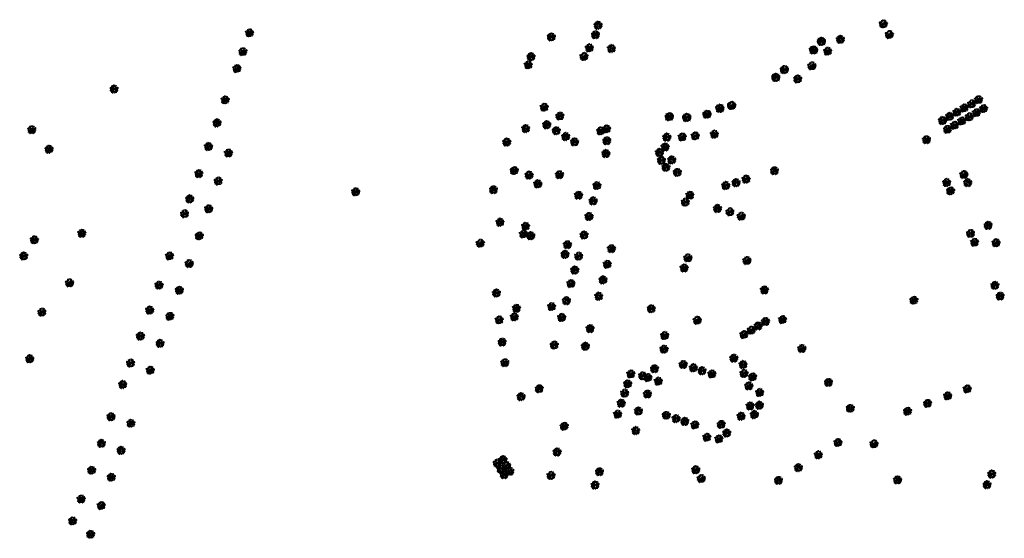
# Model space of a CAD drawing. Header units: metres. Extents: x 197165 to 199066, y 355709 to 356526.
# Tile 1 of 6: x 197165 to 197750, y 355733 to 356041. Entities that reach past the tile are written whole.
import ezdxf

# ---------------------------------------------------------------- set-up
doc = ezdxf.new("R2010")
doc.units = ezdxf.units.M
doc.layers.add('B-WE-GR-BOOM-S', color=252, linetype='Continuous')
doc.layers.add('V-WE-GR-BOOM-S', color=10, linetype='Continuous', lineweight=25)

# ---------------------------------------------------------------- blocks, each defined once
blk = doc.blocks.new('SGR-BOOM_23')
at = {"flags": 128}
for points in [[(-11.8, 5), (-11.9, 5), (-12.1, 5.2), (-12.1, 5.3), (-11.9, 5.2), (-11.8, 5.2), (-11.8, 5)], [(-11.7, 2.8), (-11.8, 2.8), (-11.9, 2.9), (-11.8, 3), (-11.7, 2.9), (-11.7, 2.8)], [(-11.4, 3), (-11.5, 3.1), (-11.7, 3.2), (-11.8, 3.3), (-11.8, 3.4), (-11.7, 3.5), (-11.5, 3.4), (-11.4, 3.3), (-11.4, 3)], [(-11.3, 4.9), (-11, 4.6), (-10.7, 4.5), (-10.7, 4.5), (-10.7, 4.3), (-11.3, 4.7), (-11.3, 4.7), (-11.5, 4.3), (-11.6, 4.3), (-11.7, 4.4), (-11.4, 4.9), (-11.3, 5.3), (-11.2, 5.3), (-11.2, 5.3), (-11.3, 4.9)], [(-11.7, 2.3), (-11.7, 2.4), (-11.7, 2.5), (-11.5, 2.5), (-11.5, 2.5), (-11.7, 2.3)], [(-10.7, 2), (-10.8, 2), (-10.9, 1.9), (-10.9, 1.7), (-11, 1.8), (-11.2, 1.6), (-11.3, 1.7), (-10.8, 2.1), (-10.8, 2.1), (-10.6, 2.1), (-10.7, 2.3), (-10.6, 2.3), (-10.5, 2.2), (-10.7, 2)], [(-11, 3.3), (-11.2, 3.5), (-10.9, 3.9), (-10.7, 3.8), (-11, 3.3)], [(-10.3, 1.5), (-10.4, 1.5), (-10.5, 1.6), (-10.5, 1.7), (-10.6, 1.8), (-10.5, 1.8), (-10.3, 1.6), (-10.3, 1.5)], [(-10, 4.1), (-10.1, 4), (-10.4, 3.9), (-10.5, 4.1), (-10.1, 4.4), (-10, 4.4), (-9.9, 4.3), (-10, 4.1)], [(-9.8, 2.4), (-9.8, 2.4), (-9.9, 2.4), (-10, 2.3), (-10, 2.1), (-10.2, 2.1), (-10.3, 2), (-10.3, 2.1), (-10.1, 2.4), (-10.1, 2.5), (-10, 2.4), (-9.8, 2.6), (-9.6, 2.7), (-9.5, 2.6), (-9.8, 2.4)], [(-9.3, 4.7), (-9.8, 5.1), (-9.7, 5.1), (-9.3, 4.9), (-9.2, 4.9), (-9.2, 4.8), (-9.3, 4.7)], [(-9, 0.6), (-8.8, 0.3), (-8.8, 0.3), (-8.7, 0.3), (-8.9, 0), (-9.1, 0), (-9.4, -0.4), (-9.4, -0.7), (-9.1, -0.8), (-8.9, -0.8), (-8.8, -0.6), (-8.9, -0.3), (-8.8, -0.2), (-8.4, -0.6), (-8.2, -0.6), (-8.1, -0.4), (-7.9, -0.6), (-7.2, -0.8), (-7.7, -0.9), (-7.6, -0.9), (-7.6, -1), (-7.4, -1), (-7.5, -1.1), (-7.5, -1.1), (-7.6, -1.1), (-7.6, -1), (-8, -1.1), (-8.2, -1.3), (-8.2, -1.4), (-8.1, -1.5), (-8.2, -1.5), (-8.2, -1.6), (-8.5, -1), (-8.9, -1.1), (-9, -1.1), (-9.1, -1.2), (-9.1, -1.3), (-9.3, -1.4), (-9.3, -1.3), (-9.3, -1.2), (-9.1, -1.2), (-9, -1.2), (-9, -1), (-9.4, -1), (-9.6, -1), (-9.7, -0.9), (-9.4, -0.8), (-9.3, -0.8), (-9.6, -0.6), (-9.7, -0.5), (-9.8, -0.5), (-9.6, -0.2), (-9.5, -0.2), (-9.4, 0), (-9.2, 0), (-9.1, 0.3), (-9.1, 0.6), (-9.3, 0.8), (-9.4, 0.9), (-9.1, 1.2), (-8.8, 1), (-8.8, 1), (-9, 0.6)], [(-9, 6), (-9.1, 5.9), (-9.3, 6), (-9.3, 6), (-9.3, 6.1), (-9.1, 6.2), (-9, 6.1), (-9, 6)], [(-8.5, 7.2), (-8.5, 7.2), (-8.6, 7.2), (-8.6, 7.4), (-8.5, 7.5), (-8.3, 7.5), (-8.3, 7.2), (-8.5, 7.2)], [(-8.1, 0.2), (-8.3, 0.5), (-8.1, 0.7), (-7.9, 0.7), (-7.9, 0.4), (-8.1, 0.2)], [(-7.4, 1.3), (-7.2, 1.2), (-7.5, 1.2), (-7.4, 1.3)], [(-7.2, 8.3), (-7.3, 8.3), (-7.2, 8.5), (-7.1, 8.4), (-7.2, 8.3)], [(-6.6, 6.8), (-6.8, 6.7), (-7, 6.8), (-7.2, 7), (-7.1, 7), (-7, 7.2), (-6.6, 7.1), (-6.6, 7), (-6.6, 6.8)], [(-6.9, 4.6), (-7, 4.7), (-6.9, 4.8), (-6.8, 4.6), (-6.9, 4.6)], [(-5.9, 9.3), (-6.1, 9.4), (-6.5, 9.4), (-6.6, 9.4), (-6.7, 9.5), (-6.8, 9.6), (-6.7, 9.7), (-6, 9.7), (-5.9, 9.6), (-5.9, 9.3)], [(-6, 3.6), (-6, 3.5), (-6.3, 3.8), (-6.5, 3.8), (-6.4, 4.2), (-6.7, 4.5), (-6.7, 4.6), (-6.6, 4.7), (-6.3, 4), (-6.2, 3.9), (-6, 3.9), (-5.8, 4.2), (-5.6, 4), (-6, 3.6)], [(-6.2, 6.4), (-6.3, 6.3), (-6.5, 6.5), (-6.5, 6.8), (-6.3, 6.9), (-6.2, 6.8), (-6.2, 6.4)], [(-6.3, 3.2), (-6.4, 3.2), (-6.2, 3.3), (-6.2, 3.3), (-6.3, 3.2)], [(-6, 7.1), (-6.1, 7.1), (-6.2, 7.3), (-6.2, 7.5), (-6.1, 7.6), (-5.9, 7.6), (-5.8, 7.4), (-6, 7.1)], [(-5.5, 10.1), (-5.6, 10), (-5.7, 10), (-5.7, 10.1), (-5.7, 10.2), (-5.6, 10.2), (-5.5, 10.1), (-5.5, 10.1)], [(-5.5, 5), (-5.6, 5.1), (-5.6, 5.2), (-5.4, 5), (-5.5, 5)], [(-5.1, 10), (-5.5, 10.3), (-5.5, 10.6), (-5.3, 10.5), (-5.1, 10.4), (-5, 10.2), (-5.1, 10)], [(-5.3, 3.6), (-5.4, 3.7), (-5.2, 3.8), (-5, 3.6), (-5.3, 3.6)], [(-3.8, 8.6), (-3.8, 8.5), (-4, 8.4), (-4.2, 8.5), (-4.4, 8.2), (-4.7, 8.3), (-4.6, 8.1), (-4.8, 7.9), (-4.9, 7.9), (-5.1, 8.2), (-5.1, 8.3), (-4.8, 8.4), (-4.8, 8.3), (-4.6, 8.3), (-4.6, 8.4), (-4.6, 8.5), (-4.4, 8.5), (-4.3, 8.8), (-4, 8.8), (-3.9, 9), (-3.7, 9), (-3.6, 8.9), (-3.8, 8.6)], [(-4.5, 7.5), (-4.5, 7.5), (-4.7, 7.6), (-4.7, 7.7), (-4.5, 7.9), (-4.3, 7.8), (-4.4, 7.6), (-4.5, 7.5)], [(-4.1, 5.2), (-4.4, 5.2), (-4.7, 5.5), (-4.7, 5.7), (-4.6, 5.8), (-4.3, 5.7), (-4.1, 5.4), (-4.1, 5.2)], [(-4.5, 4.3), (-4.5, 4.3), (-4.7, 4.4), (-4.5, 4.7), (-4.4, 4.8), (-4.2, 4.8), (-4.2, 4.5), (-4.5, 4.3)], [(-4.4, 2.9), (-4.6, 2.9), (-4.3, 3.1), (-4.2, 3.1), (-4.4, 2.9), (-4.4, 2.9)], [(-3.9, 0.5), (-4.2, 0.6), (-3.9, 0.7), (-3.8, 0.7), (-3.9, 0.5)], [(-4.1, 4.3), (-4.1, 4.5), (-4, 4.5), (-3.9, 4.5), (-4.1, 4.3)], [(-3.7, 7.3), (-3.8, 7.2), (-3.9, 7.3), (-4, 7.4), (-3.8, 7.5), (-3.7, 7.4), (-3.7, 7.3)], [(-3.9, 8), (-3.7, 8.2), (-3.5, 8.2), (-3.3, 8.3), (-3.7, 7.9), (-3.9, 8)], [(-3.5, 1.4), (-3.6, 1.4), (-3.7, 1.4), (-3.5, 1.6), (-3.4, 1.5), (-3.5, 1.4)], [(-3.1, 0.9), (-3.1, 0.8), (-3.4, 0.5), (-3.7, 0.6), (-3.7, 0.8), (-3.7, 0.9), (-3.6, 1), (-3.5, 1), (-3.1, 1.4), (-2.9, 1.4), (-3, 1), (-3.1, 0.9)], [(-3.3, 5.7), (-3.4, 5.7), (-3.6, 5.5), (-3.4, 5.9), (-3.3, 5.9), (-3.3, 5.8), (-3.3, 5.7)], [(-3.4, 9.8), (-3.5, 9.8), (-3.5, 9.9), (-3.3, 10.1), (-3.2, 10), (-3.4, 9.8)], [(-3.1, 11.4), (-3.1, 11.4), (-3.3, 11.4), (-3.4, 11.6), (-3.4, 11.7), (-3.2, 11.7), (-3, 11.5), (-3.1, 11.4)], [(-2.9, 10.9), (-3.1, 10.8), (-3.1, 10.8), (-3.2, 10.9), (-3.2, 11), (-3.1, 11.1), (-2.9, 11.1), (-2.9, 11.1), (-2.9, 10.9)], [(-2.1, 8.6), (-2.2, 8.6), (-2.3, 8.5), (-2.6, 8.7), (-2.6, 9), (-2.8, 9.1), (-2.8, 9.1), (-2.9, 8.7), (-2.9, 8.7), (-3.1, 8.7), (-3.2, 8.9), (-3.2, 9.1), (-3, 9.2), (-2.8, 9.2), (-2.8, 9.2), (-2.7, 9.4), (-2.4, 9.3), (-2.1, 8.9), (-2.1, 8.6)], [(-3, 0.1), (-3.1, 0.1), (-3.2, 0.2), (-3, 0.4), (-2.9, 0.2), (-3, 0.1)], [(-2.7, 0.8), (-2.9, 1), (-2.6, 1.1), (-2.6, 0.9), (-2.7, 0.8)], [(-1.8, 1.7), (-1.9, 1.6), (-2.2, 1.6), (-2.3, 1.5), (-2.6, 1.6), (-2, 2.1), (-1.9, 2.1), (-1.7, 1.8), (-1.8, 1.7)], [(-2, 7.5), (-2.3, 7.6), (-2, 7.7), (-2, 7.6), (-2, 7.5)], [(-2, 11.3), (-2.1, 11.3), (-2.2, 11.4), (-2.1, 11.7), (-2, 11.8), (-1.5, 11.6), (-1.3, 11.5), (-1.8, 11.2), (-2, 11.3)], [(-2, 3.1), (-2.2, 3.4), (-2.2, 3.5), (-2.1, 3.3), (-2, 3.1)], [(-1.8, 0.8), (-2.1, 0.9), (-2.2, 1.1), (-2, 1.3), (-1.8, 1.3), (-1.6, 1), (-1.8, 0.8)], [(-1.4, 1.3), (-1.6, 1.3), (-1.7, 1.4), (-1.4, 1.5), (-1.4, 1.5), (-1.4, 1.3)], [(-1.3, 12.3), (-1.5, 12.1), (-1.5, 12.2), (-1.6, 12.2), (-1.6, 12.3), (-1.4, 12.5), (-1.3, 12.4), (-1.3, 12.3)], [(-1.4, 6.1), (-1.4, 6), (-1.6, 6.2), (-1.4, 6.3), (-1.3, 6.2), (-1.4, 6.1)], [(-1.3, 9.5), (-1.4, 9.4), (-1.5, 9.4), (-1.5, 9.4), (-1.5, 9.6), (-1.3, 9.7), (-1.3, 9.6), (-1.3, 9.5)], [(-0.5, 5.5), (-0.6, 5.4), (-0.7, 5.4), (-0.5, 5.6), (-0.5, 5.6), (-0.5, 5.5)], [(-0.4, 12.4), (-0.2, 12), (-0.2, 12.1), (-0.4, 12.1), (-0.5, 11.9), (-0.6, 12.1), (-0.6, 12.7), (-0.6, 12.8), (-0.4, 12.9), (-0.3, 12.8), (-0.4, 12.4)], [(0.1, 2.3), (0.1, 2.3), (0.3, 2.7), (0.3, 2.8), (0.4, 2.9), (0.3, 2.3), (0.1, 2.3)], [(0.8, 12.4), (0.7, 12.3), (0.7, 12.3), (0.6, 12.4), (0.7, 12.6), (0.8, 12.5), (0.8, 12.4)], [(0.9, 5.4), (0.8, 5.2), (0.6, 5.5), (0.9, 5.5), (0.9, 5.5), (0.9, 5.4)], [(0.8, 2.2), (0.7, 2.1), (0.7, 2), (0.6, 2.1), (0.7, 2.1), (0.7, 2.5), (0.8, 2.7), (0.9, 2.4), (0.8, 2.2)], [(1.1, 2.7), (1.1, 2.6), (0.9, 2.8), (0.9, 3), (0.8, 3.1), (0.8, 3.1), (0.9, 3.2), (1.1, 2.9), (1.1, 2.7)], [(2, 9.8), (2.1, 9.8), (2.2, 9.5), (2.2, 9.4), (2.1, 9.3), (2, 9.4), (1.9, 9.9), (1.6, 10.2), (1.7, 10.4), (1.8, 10.5), (2, 10.5), (2.1, 10.4), (2, 9.8)], [(2.1, 1.6), (1.7, 1.9), (1.7, 2), (1.9, 2.1), (2, 2.1), (2.1, 1.8), (2.1, 1.6)], [(2.2, 8), (2.1, 8.1), (2, 7.9), (1.8, 7.9), (2.2, 8.2), (2.2, 8.2), (2.2, 8)], [(2.1, 11.9), (2, 11.8), (1.9, 11.8), (1.9, 11.8), (1.9, 12), (2, 12), (2.1, 12), (2.1, 11.9)], [(2.3, 7.4), (2.1, 7.5), (2.2, 7.5), (2.4, 7.3), (2.3, 7.4)], [(3.5, 3.5), (3.4, 3.6), (2.8, 3.5), (2.7, 3.4), (2.5, 3.6), (2.6, 3.7), (2.8, 3.7), (3.1, 4.1), (3.3, 4.1), (3.4, 3.9), (3.7, 3.8), (3.7, 3.7), (3.5, 3.5)], [(3.9, 0.3), (3.8, 0.2), (3.6, 0.1), (2.9, -0.4), (2.7, -0.4), (2.6, 0.1), (2.8, 0.6), (2.8, 0.6), (3.1, 0.4), (3.3, 0.7), (3.4, 0.8), (3.8, 0.6), (3.9, 0.4), (3.9, 0.3)], [(4, 10.1), (4.1, 9.9), (4.2, 9.8), (3.7, 9.2), (3.6, 9.2), (3.4, 9.3), (3.7, 9.7), (3.6, 9.8), (3.5, 10), (3.3, 10), (3.1, 10.4), (3.1, 10.5), (3.4, 10.5), (3.4, 10.8), (3.1, 10.9), (3, 11), (3, 11.1), (3.1, 11.2), (3.5, 10.8), (3.7, 10.8), (4, 10.4), (4, 10.1)], [(3.2, 7.7), (3.1, 7.5), (3.1, 7.7), (3.3, 7.9), (3.4, 7.8), (3.2, 7.7)], [(3.3, 8.7), (3.3, 8.8), (3.5, 8.8), (3.5, 8.7), (3.3, 8.7)], [(4.3, 7.8), (4.1, 7.8), (4, 7.7), (3.8, 7.7), (3.7, 7.9), (4.1, 8), (4.2, 8.1), (4.3, 8.1), (4.5, 7.8), (4.3, 7.8)], [(4.1, 3.4), (4, 3.3), (3.9, 3.3), (3.8, 3.4), (4, 3.6), (4.2, 3.5), (4.1, 3.4)], [(4.1, 10.7), (4.1, 10.7), (3.9, 10.9), (3.9, 11), (4.1, 11.1), (4.2, 11.1), (4.1, 10.7)], [(4.3, 1.7), (4.3, 1.7), (4.2, 1.8), (4.4, 2), (4.4, 2), (4.3, 1.7)], [(6.4, 0.9), (6.4, 0.7), (6.4, 0.5), (6.3, 0.4), (6.3, 0.3), (5.9, 0.7), (5.8, 1), (5.7, 1.1), (5.5, 1.1), (5.3, 0.8), (5, 1), (4.9, 1), (4.9, 1), (4.9, 0.8), (5, 0.7), (4.9, 0.5), (4.6, 0.5), (4.4, 1), (4.3, 1.1), (4.3, 1.3), (4.5, 1.5), (4.5, 1.5), (4.9, 1.7), (5, 1.8), (5.1, 1.8), (5.4, 1.5), (5.5, 1.3), (5.6, 1.3), (5.9, 1.1), (6, 1.1), (6, 1.1), (6.5, 1.2), (6.5, 1.1), (6.4, 0.9)], [(4.8, 10.5), (4.7, 10.4), (4.5, 10.5), (4.7, 10.7), (4.8, 10.6), (4.8, 10.5)], [(5.5, 5.6), (5.6, 5.5), (5.6, 5.4), (5.5, 5.3), (4.9, 5.4), (4.7, 5.3), (4.7, 5.2), (4.8, 5.1), (4.9, 5.1), (4.8, 5.1), (4.5, 5.4), (4.7, 5.7), (5.1, 5.7), (5.2, 5.9), (5.2, 6), (5.2, 6), (5.6, 5.9), (5.7, 5.8), (5.5, 5.6)], [(4.9, 6), (4.7, 6.1), (4.6, 6.1), (4.9, 6.2), (5, 6.1), (4.9, 6)], [(5, 2.6), (4.9, 2.6), (5, 2.8), (4.9, 2.7), (5, 2.6)], [(5.7, -0.2), (5.4, 0), (5.4, 0.2), (5.6, 0.3), (5.9, 0.3), (6, 0.1), (5.7, -0.2)], [(6.1, 6.9), (6, 6.9), (5.9, 7), (5.8, 7.1), (5.8, 7.1), (5.9, 7.3), (6, 7.3), (6.1, 7.1), (6.1, 6.9)], [(6.1, 10.4), (6, 10.4), (5.9, 10.5), (5.9, 10.8), (6, 10.9), (6.5, 10.7), (6.8, 10.6), (6.3, 10.3), (6.1, 10.4)], [(6.8, 3.4), (6.8, 3.3), (6.7, 3.2), (6.5, 3.3), (6.4, 3.3), (6.4, 3.2), (6.4, 3.2), (6.3, 3.1), (6, 3.2), (5.9, 3.3), (5.9, 3.4), (6, 3.4), (6.4, 3.4), (7, 4), (7.1, 4), (7.2, 3.8), (6.8, 3.4)], [(6.2, 5.5), (6.1, 5.2), (6, 5.1), (6, 5.4), (6.2, 5.6), (6.2, 5.7), (6.3, 5.8), (6.4, 5.8), (6.4, 5.6), (6.2, 5.5)], [(7.1, 1.5), (6.9, 1.4), (6.9, 1.4), (6.7, 1.4), (6.6, 1.6), (6.8, 1.9), (6.9, 2.1), (7.1, 2), (7.2, 2), (7.1, 1.9), (7.1, 1.5)], [(6.9, 9.9), (6.8, 9.9), (6.7, 9.9), (6.7, 9.9), (6.7, 10.1), (6.9, 10), (6.9, 9.9)], [(7, 7.6), (6.9, 7.7), (7, 7.8), (7.1, 7.7), (7, 7.6)], [(8.3, 2.2), (8.3, 2.1), (8.6, 1.8), (8.4, 1.4), (8.3, 1.3), (8.2, 1.4), (8.1, 1.8), (8, 1.9), (7.4, 1.9), (7.2, 2.2), (7.1, 2.6), (7.2, 2.7), (7.3, 2.7), (7.6, 2.5), (7.6, 2.3), (7.6, 2.2), (8.1, 2.1), (8.2, 2.2), (8.1, 2.4), (8.4, 2.7), (8.6, 2.5), (8.3, 2.2)], [(8, 1), (7.7, 1.1), (7.5, 1.3), (7.5, 1.4), (7.6, 1.5), (7.8, 1.6), (8.1, 1.3), (8.1, 1.1), (8, 1)], [(8.4, -0.3), (8.5, -0.6), (8.4, -0.7), (8.3, -0.9), (8, -0.5), (8, -0.4), (8, -0.2), (7.9, -0.1), (7.9, 0.1), (8.1, 0.3), (8.4, 0.3), (8.5, 0.1), (8.4, -0.3)], [(8.8, 3.8), (8.5, 3.9), (8.2, 4.2), (8.3, 4.2), (8.3, 4.3), (8.2, 4.4), (8.6, 4.1), (8.8, 4.1), (9, 3.9), (8.8, 3.8)], [(9.2, 5.9), (9.1, 5.8), (8.7, 5.7), (8.5, 5.9), (8.5, 5.9), (8.6, 6.1), (9.1, 6.1), (9.2, 6), (9.2, 5.9)], [(9.2, 4.5), (9.2, 4.3), (8.5, 4.8), (8.6, 4.9), (8.5, 5.1), (8.9, 4.9), (9.1, 4.9), (9.2, 4.8), (9.3, 4.7), (9.2, 4.5)], [(9.9, -0.2), (9.6, -0.2), (9.3, -0.1), (9.2, 0), (9.2, 0.1), (9.2, 0.1), (9.6, 0), (9.9, 0.2), (10, 0.1), (9.9, -0.2)], [(10.2, 1.8), (10.4, 1.5), (10.5, 1.4), (10.5, 1.3), (10.4, 1.2), (10.2, 1.4), (9.9, 2), (10, 2.2), (10.1, 2.3), (10.2, 2.2), (10.2, 2.2), (10.2, 1.8)], [(10.2, 6.3), (10, 6.4), (10.2, 6.5), (10.3, 6.4), (10.2, 6.3)], [(10.7, 5.6), (10.5, 5.5), (10.3, 5.5), (10.4, 5.8), (10.5, 5.9), (10.6, 5.9), (10.7, 5.8), (10.7, 5.6)], [(11.1, 3.3), (10.9, 3.1), (10.9, 2.9), (10.4, 2.6), (10.3, 2.6), (10.3, 2.7), (10.5, 2.8), (10.6, 2.8), (10.7, 2.9), (10.7, 3.3), (11, 3.7), (10.9, 3.7), (11.2, 3.7), (11.3, 3.5), (11.1, 3.3)], [(10.5, 0), (10.4, -0.1), (10.4, -0.1), (10.3, 0), (10.4, 0.1), (10.5, 0.1), (10.5, 0)], [(11.3, 2.1), (11.3, 2), (11.3, 1.9), (11.2, 1.8), (11.1, 1.9), (11, 1.9), (10.9, 1.8), (10.9, 1.6), (10.9, 1.5), (10.9, 1.4), (10.7, 1.6), (10.7, 1.7), (10.4, 2), (10.5, 2.2), (10.6, 2.3), (10.6, 2.2), (10.8, 2.2), (10.9, 2.6), (11.4, 2.4), (11.6, 2.3), (11.3, 2.1)], [(11.1, 4.4), (11, 4.3), (10.8, 4.3), (10.9, 4.6), (11, 4.6), (11.1, 4.5), (11.1, 4.4)], [(12.1, 3), (12, 2.8), (11.6, 2.8), (11.6, 2.9), (11.6, 3.1), (12, 3.1), (12.1, 3), (12.1, 3)], [(-10.6, -4.4), (-10.8, -4.4), (-11, -4.1), (-10.9, -4), (-10.5, -4.4), (-10.6, -4.4)], [(-10.1, -3.1), (-10.3, -3.4), (-10.3, -3.5), (-10.5, -3.6), (-10.5, -3.5), (-10.5, -3), (-10.3, -2.8), (-10.2, -3), (-10.1, -3.1)], [(-10, -1.6), (-10.1, -1.6), (-10.2, -1.2), (-10.1, -1), (-9.9, -1.3), (-10, -1.6)], [(-8.5, -2.4), (-8.5, -2.5), (-8.3, -2.6), (-8.7, -2.7), (-8.7, -2.8), (-8.6, -3), (-8.8, -3), (-8.9, -3), (-8.9, -3), (-8.9, -2.6), (-9.3, -2.3), (-9.7, -2.3), (-9.9, -2.5), (-10, -2.7), (-10.1, -2.8), (-10.2, -2.8), (-10, -2.3), (-9.5, -1.9), (-9.2, -1.7), (-9.2, -1.9), (-8.8, -2.2), (-8.5, -2.3), (-8.5, -2.3), (-8.5, -2.4)], [(-9.8, -7.6), (-9.9, -7.6), (-10, -7.6), (-10, -7.3), (-9.8, -7.4), (-9.8, -7.6)], [(-9.6, -2.9), (-9.8, -2.8), (-9.6, -2.6), (-9.6, -2.9), (-9.6, -2.9)], [(-9.8, -3.2), (-9.7, -3.1), (-9.4, -3.1), (-9.7, -3.5), (-9.8, -3.2)], [(-9.6, -4), (-9.7, -4.1), (-9.8, -3.9), (-9.6, -3.7), (-9.6, -3.7), (-9.6, -4)], [(-9, -3.1), (-9.1, -3.1), (-9.1, -3.1), (-9.2, -3), (-9.1, -3), (-9, -3), (-9, -3.1)], [(-8.3, -4.9), (-8.5, -5.1), (-8.6, -5.3), (-9.1, -5.6), (-9.1, -5.6), (-9.1, -5.5), (-9, -5.4), (-8.8, -5.4), (-8.8, -5.3), (-8.8, -5), (-8.4, -4.5), (-8.6, -4.5), (-8.3, -4.5), (-8.1, -4.8), (-8.3, -4.9)], [(-8.7, -7.4), (-8.7, -7.3), (-8.8, -7.4), (-8.7, -7), (-8.7, -6.9), (-8.4, -7), (-8.5, -7.3), (-8.7, -7.4)], [(-8.4, -9), (-8.6, -9), (-8.8, -8.7), (-8.7, -8.6), (-8.3, -9), (-8.4, -9)], [(-8.4, -3.8), (-8.4, -3.9), (-8.6, -3.9), (-8.6, -3.7), (-8.5, -3.6), (-8.4, -3.7), (-8.4, -3.8)], [(-8.1, -1), (-8.4, -1), (-8.4, -0.9), (-8.4, -0.9), (-8.3, -0.8), (-8.2, -0.7), (-7.9, -0.8), (-8.1, -1), (-8.1, -1)], [(-7.9, -7.7), (-8.1, -8), (-8.2, -8.1), (-8.3, -8.2), (-8.4, -8.1), (-8.3, -7.6), (-8.1, -7.4), (-8, -7.6), (-7.9, -7.7)], [(-8, -7), (-8, -7), (-8.1, -7), (-8.2, -6.9), (-8.1, -6.8), (-8, -6.9), (-8, -7)], [(-7.3, -5.3), (-7.4, -5.4), (-7.8, -5.4), (-7.9, -5.3), (-7.9, -5.1), (-7.4, -5.1), (-7.3, -5.2), (-7.3, -5.3)], [(-7.3, -2.7), (-7.2, -2.8), (-7.3, -3), (-7.5, -2.8), (-7.5, -2.5), (-7.6, -2.5), (-7.5, -2.5), (-7.5, -2.3), (-7.7, -2.3), (-7.6, -2.1), (-7.3, -2.7), (-7.3, -2.7)], [(-7.6, -7.8), (-7.6, -7.7), (-7.2, -7.7), (-7.5, -8.1), (-7.6, -7.8)], [(-7.4, -8.6), (-7.5, -8.7), (-7.6, -8.5), (-7.4, -8.3), (-7.4, -8.4), (-7.4, -8.6)], [(-6.8, -7.1), (-6.3, -7.6), (-6.5, -7.8), (-6.4, -8.3), (-6.3, -8.4), (-6.3, -8.5), (-6.4, -8.6), (-6.6, -8.1), (-6.6, -7.6), (-6.9, -7.5), (-7.1, -7.5), (-7.2, -7.4), (-7.3, -7.4), (-7.4, -7.3), (-7.3, -7.1), (-7.1, -7.1), (-7, -6.9), (-7.4, -6.9), (-7.5, -6.8), (-7.5, -6.7), (-7.5, -6.6), (-7.2, -6.8), (-7, -6.6), (-7, -7), (-6.8, -7.1)], [(-6.4, -1.5), (-6.4, -1.7), (-6.3, -1.8), (-6.5, -1.6), (-6.5, -1.5), (-6.6, -1.4), (-6.9, -1.4), (-7, -1.6), (-7, -1.9), (-6.7, -2.1), (-6.6, -2.3), (-6.6, -2.3), (-6.6, -2.4), (-6.8, -2.4), (-7.2, -1.9), (-7.2, -1.9), (-7.1, -1.9), (-7.1, -1.6), (-7.4, -1.6), (-7.3, -1.6), (-7.3, -1.4), (-7.1, -1.4), (-7, -1.5), (-6.8, -1.1), (-6.6, -0.9), (-6.4, -1.1), (-6.2, -1.3), (-6.4, -1.5)], [(-6.9, -8.4), (-7, -8.5), (-7.1, -8.4), (-7, -8.3), (-6.9, -8.4), (-6.9, -8.4)], [(-5.5, -5.9), (-5.7, -6.1), (-5.9, -5.9), (-6.1, -5.8), (-6.3, -5.9), (-6.4, -5.9), (-6.4, -5.7), (-6.3, -5.6), (-6, -5.6), (-6, -5.6), (-5.6, -5.7), (-5.6, -5.8), (-5.5, -5.9)], [(-6.2, -10.8), (-6.3, -10.7), (-6.2, -10.5), (-6.1, -10.7), (-6.2, -10.8)], [(-5.8, -9.8), (-6, -9.6), (-6.2, -9.3), (-6, -9.2), (-5.9, -9.2), (-5.7, -9.8), (-5.8, -9.8)], [(-5.7, -2.4), (-5.9, -2.2), (-5.8, -2.1), (-5.8, -2.3), (-5.7, -2.4)], [(-5, -2.8), (-5.2, -2.8), (-5.3, -3.2), (-5.3, -3.3), (-5.2, -3.3), (-5.2, -3.2), (-5.1, -3.4), (-5.3, -3.7), (-5.5, -3.6), (-5.7, -3.6), (-5.8, -3.7), (-5.9, -3.6), (-5.8, -3.4), (-5.7, -3.2), (-5.9, -3.1), (-5.8, -3), (-5.6, -3.2), (-5.3, -2.9), (-5.3, -2.8), (-5.6, -2.5), (-5.3, -2.4), (-4.9, -2.9), (-4.8, -2.9), (-5, -3), (-5, -2.8)], [(-5, -9.2), (-4.9, -9.4), (-5, -9.9), (-5.4, -10.5), (-5.3, -10.9), (-5.7, -11.2), (-5.7, -11.2), (-5.8, -11.2), (-5.9, -11.2), (-5.6, -11), (-5.6, -10.8), (-5.9, -10.5), (-5.9, -10.4), (-5.4, -10.5), (-5.2, -9.8), (-5.1, -9.7), (-5.2, -9.6), (-5.6, -9.5), (-5.6, -9.4), (-5.6, -9.4), (-5.1, -9.3), (-5.1, -9), (-5.3, -8.8), (-5.3, -8.8), (-5.1, -8.8), (-5, -8.9), (-5, -9.2)], [(-5, -7), (-5.3, -6.7), (-5.3, -6.5), (-4.8, -6.3), (-4.8, -6.9), (-5, -7)], [(-5.1, -1.5), (-5.2, -1.4), (-5.1, -1.3), (-5, -1.4), (-4.6, -1.4), (-4.8, -1.5), (-5.1, -1.5)], [(-1.1, -7.7), (-1.5, -7.6), (-1.7, -7.8), (-1.7, -8.2), (-1.3, -8.4), (-1.3, -8.4), (-1.4, -8.4), (-1.5, -8.4), (-1.2, -8.8), (-1.3, -9.1), (-1.4, -9.1), (-1.5, -8.6), (-1.8, -8.3), (-2.2, -8.3), (-2.4, -8.6), (-2.3, -8.7), (-2.2, -8.9), (-2.6, -9.1), (-2.7, -9.2), (-2.7, -9.5), (-3, -9.6), (-2.9, -9.7), (-2.7, -10), (-2.7, -10), (-2.9, -10), (-3.1, -9.8), (-3.1, -9.7), (-3.2, -9.6), (-3.5, -9.5), (-3.7, -9.8), (-3.6, -10), (-4, -10.5), (-4.4, -10.2), (-4.5, -9.8), (-4.3, -9.6), (-4.2, -9.8), (-4.2, -9.8), (-4.2, -10.1), (-4, -10.2), (-3.8, -10.2), (-3.8, -9.8), (-3.9, -9.7), (-4, -9.7), (-3.8, -9.5), (-3.8, -9.4), (-3.8, -9.3), (-3.5, -9.4), (-3.2, -9.4), (-3, -9.2), (-2.9, -8.8), (-3, -8.7), (-3, -8.7), (-3.4, -8.8), (-3.6, -8.8), (-3.9, -9), (-4.1, -8.9), (-4.1, -8.9), (-4.4, -8.9), (-4.6, -9.1), (-4.7, -9.2), (-4.7, -9), (-4.5, -8.8), (-4.5, -8.6), (-4.8, -8.3), (-4.8, -8.2), (-4.5, -7.8), (-4.4, -7.9), (-4.6, -8.2), (-4.6, -8.4), (-4.5, -8.6), (-4.2, -8.6), (-4.1, -8.5), (-4, -8.4), (-3.9, -8.7), (-3.9, -8.7), (-3.5, -8.4), (-3.5, -8.2), (-3.8, -7.9), (-3.8, -7.5), (-3.4, -7.8), (-3.1, -7.6), (-2.9, -7.8), (-2.6, -7.8), (-2.4, -7.5), (-2.6, -7.2), (-2.7, -7.1), (-2.5, -6.9), (-2.5, -6.7), (-2.4, -6.6), (-2.1, -6.8), (-2, -6.9), (-2.3, -6.9), (-2.4, -7), (-2.1, -7.2), (-2.2, -7.3), (-2.2, -7.5), (-2.1, -7.6), (-1.8, -7.6), (-1.7, -7.5), (-1.6, -7.6), (-1.4, -7.6), (-1.3, -7.6), (-1.3, -7.5), (-1.3, -7.5), (-1.1, -7.3), (-1.2, -7.5), (-1.1, -7.7)], [(-4.3, -11.3), (-4.5, -11.3), (-4.6, -11.2), (-4.5, -11.1), (-4.3, -11.3), (-4.3, -11.3)], [(-3.2, -1.1), (-3, -1), (-2.6, -1.5), (-2.6, -1.5), (-3, -1.2), (-3.6, -1.5), (-3.6, -1.6), (-3.7, -1.3), (-3.6, -1.2), (-3.6, -1.2), (-3.7, -1.1), (-4, -1.3), (-4.1, -1.3), (-3.8, -1.1), (-3.7, -1.1), (-3.5, -0.9), (-3.5, -0.7), (-3.4, -0.6), (-3.3, -0.9), (-3.2, -1.1)], [(-3.6, -2.7), (-3.9, -2.8), (-4.1, -2.8), (-4, -2.4), (-3.8, -2.2), (-3.7, -2.3), (-3.6, -2.4), (-3.6, -2.7)], [(-2.8, -3.9), (-2.8, -4.1), (-2.7, -4.2), (-2.8, -4.2), (-2.9, -4.3), (-2.8, -4.7), (-2.9, -4.8), (-2.9, -5.5), (-2.8, -5.6), (-3.3, -5.3), (-3.3, -5.2), (-3.4, -5.1), (-3.6, -5.1), (-3.5, -5.1), (-3.5, -5), (-3.6, -5), (-3.6, -5), (-3.7, -4.9), (-3.6, -4.8), (-3.4, -5.1), (-3.1, -5.1), (-3, -5), (-3.1, -4.3), (-3.3, -4.2), (-3.5, -4.2), (-3.6, -4.4), (-3.8, -4.1), (-4.1, -4.1), (-4.1, -4.1), (-4, -4), (-3.7, -4.1), (-3.6, -4.1), (-3.6, -4.1), (-3.5, -4), (-3.6, -4), (-3.8, -4), (-3.6, -3.9), (-3.3, -4.2), (-3, -4.2), (-3, -3.7), (-3.1, -3.7), (-3, -3.6), (-2.8, -3.7), (-2.8, -3.8), (-2.8, -3.9)], [(-2.8, -10.6), (-2.9, -10.7), (-3, -10.7), (-3, -10.5), (-2.8, -10.4), (-2.8, -10.5), (-2.8, -10.6)], [(-2.4, -4.5), (-2.6, -4.3), (-2.5, -4.2), (-2.3, -4.3), (-2.3, -4.4), (-2.4, -4.5)], [(-1.9, -4.2), (-2, -4.2), (-1.6, -3.9), (-1.5, -4.1), (-1.9, -4.2)], [(-1.6, -5.7), (-1.7, -5.7), (-1.7, -5.6), (-1.3, -5.7), (-1.3, -5.8), (-1.6, -5.7)], [(-1.3, -3.9), (-1.1, -3.7), (-1, -3.6), (-0.9, -3.8), (-1.3, -3.9)], [(-0.6, -2.8), (-1.2, -2.8), (-1.2, -2.7), (-1, -2.5), (-0.6, -2.5), (-0.6, -2.6), (-0.6, -2.8)], [(-0.8, -9.3), (-1, -9.3), (-1.1, -9.1), (-1, -9.1), (-0.8, -9.3), (-0.8, -9.3)], [(-0.8, -8.7), (-1, -8.5), (-1, -8.5), (-1, -8.4), (-1, -8.3), (-0.8, -8.6), (-0.8, -8.7)], [(-0.6, -2.1), (-0.6, -2.1), (-0.9, -2.1), (-0.9, -1.8), (-0.7, -1.8), (-0.6, -2), (-0.6, -2.1)], [(-0.6, -5.1), (-0.8, -5.1), (-0.9, -5), (-0.6, -4.8), (-0.5, -4.9), (-0.6, -5.1)], [(-0.7, -4.7), (-0.8, -4.5), (-0.7, -4.4), (-0.5, -4.4), (-0.6, -4.6), (-0.7, -4.7)], [(-0.2, -2.4), (-0.3, -2.4), (-0.4, -2.2), (-0.3, -2), (-0.2, -2.1), (-0.2, -2.4)], [(-0.2, -9), (-0.1, -9.3), (-0.2, -9)], [(1.1, -8.5), (1.2, -8.5), (1.3, -8.6), (1.3, -8.9), (1, -9), (0.9, -9), (0.6, -8.8), (0.3, -9), (0.1, -9.1), (0, -9.1), (0, -9), (0, -8.7), (0.1, -8.6), (0.3, -8.6), (0.4, -8.4), (0.3, -8), (0.3, -7.9), (0.7, -7.8), (0.8, -8), (1.1, -8.5)], [(0.3, -7.7), (0.2, -7.6), (0.2, -7.5), (0.3, -7.4), (0.5, -7.4), (0.4, -7.7), (0.3, -7.7)], [(1, -10.6), (0.6, -10.7), (0.5, -10.7), (0.9, -10.3), (1, -10.4), (1, -10.6)], [(0.6, 0), (0.7, 0), (0.8, -0.3), (0.6, 0)], [(1.2, -8.2), (1.1, -8.1), (1.1, -7.8), (1.2, -7.7), (1.5, -8), (1.2, -8.2)], [(1.6, -11), (1.6, -11.1), (1.4, -11), (1.5, -10.8), (1.7, -11), (1.6, -11)], [(2.3, -8.9), (2.3, -9), (2.2, -9.1), (2.2, -9.6), (2.1, -9.7), (1.8, -9.7), (1.6, -9.5), (1.7, -9.1), (1.8, -9), (1.5, -8.7), (1.5, -8.6), (1.7, -8.4), (2, -8.7), (2.2, -8.6), (2.2, -8.8), (2.3, -8.9)], [(2.3, -2.8), (2, -2.4), (2, -2.3), (2.4, -2.6), (2.4, -2.6), (2.3, -2.8)], [(3.6, -7.7), (3.5, -7.8), (3.5, -7.9), (3.6, -7.9), (3.4, -7.9), (3.8, -8.3), (3.7, -8.5), (3.3, -8.6), (3.3, -8.7), (3.3, -8.7), (3.1, -8.7), (2.9, -8.4), (2.5, -8.3), (2.5, -8.4), (2.4, -8.4), (2.2, -8.4), (2.1, -8.5), (2, -8.4), (2.1, -8.3), (2.3, -8.4), (2.3, -8.3), (2.3, -8.3), (2.2, -8.2), (2.3, -8.1), (2.4, -8.3), (2.4, -8.3), (2.4, -8.4), (2.7, -8), (2.7, -7.8), (2.5, -7.7), (2.4, -7.5), (2.4, -7.5), (2.4, -7.1), (2.5, -6.9), (2.8, -7.2), (2.8, -7.4), (2.9, -7.5), (3, -7.7), (3.3, -7.5), (3.6, -7.4), (3.6, -7.4), (3.6, -7.7)], [(2.5, -8.8), (2.4, -8.8), (2.5, -8.6), (2.6, -8.7), (2.5, -8.8)], [(3.6, -6.1), (3.6, -6.1), (3.5, -6.2), (3.5, -6.3), (3.8, -6.4), (3.9, -6.5), (3.8, -6.6), (3.8, -6.7), (3.8, -6.8), (4, -6.8), (4, -7), (4.1, -7), (4.1, -7.1), (4.1, -7.2), (3.9, -7.5), (3.8, -7.4), (3.7, -7.3), (3.8, -7), (3.8, -6.8), (3.6, -6.9), (3.3, -6.7), (3.2, -6.7), (3.4, -6.4), (3.5, -6.3), (3.5, -6.2), (3.3, -6.3), (2.8, -5.9), (2.7, -5.9), (2.6, -5.8), (2.6, -5.7), (2.7, -5.6), (3, -5.7), (3.3, -5.7), (3.3, -5.7), (3.3, -5.6), (3.5, -5.7), (3.6, -5.9), (3.6, -6.1)], [(3.2, -1.3), (2.8, -1), (2.7, -0.9), (2.9, -0.9), (3, -1.2), (3.2, -1.3)], [(3.2, -7.9), (3.1, -7.9), (3, -7.8), (3.2, -7.8), (3.3, -7.7), (3.3, -7.8), (3.2, -7.9)], [(3.4, -7.2), (3.4, -7.3), (3.3, -7.4), (3.2, -7.4), (3.1, -7.2), (3.1, -7.1), (3.4, -7), (3.4, -7.1), (3.4, -7.2)], [(3.4, -11), (3.3, -11.1), (3.2, -11.1), (3.2, -11.1), (3.3, -10.8), (3.4, -10.9), (3.4, -11)], [(3.7, -1.9), (3.5, -2.1), (3.5, -2.2), (3.3, -2.2), (3.3, -1.9), (3.5, -2), (3.5, -1.9), (3.8, -1.5), (3.9, -1.7), (3.7, -1.9)], [(3.6, -1.2), (3.6, -1.2), (3.6, -1.2), (3.4, -1.3), (3.5, -1), (3.4, -0.7), (3.9, -0.6), (3.9, -0.7), (3.6, -1.2)], [(4.3, -6.2), (4.4, -6.2), (4.3, -6.3), (4.3, -6.1), (4.1, -6.2), (3.9, -6.1), (3.9, -5.9), (4.1, -5.7), (4.3, -5.8), (4.5, -5.8), (4.6, -5.9), (4.3, -6.2)], [(4.7, -7.4), (4.7, -7.5), (4.7, -7.6), (4.8, -7.8), (4.8, -7.9), (4.7, -8), (4.1, -7.6), (4.2, -7.6), (4.1, -7.7), (4.1, -7.6), (4.4, -7.3), (4.8, -7.2), (4.8, -7.4), (4.7, -7.4)], [(4.6, -1.1), (4.5, -1.3), (4.6, -1.6), (4.6, -1.6), (4.6, -1.8), (4.5, -1.8), (4.5, -1.7), (4.4, -1.6), (4.2, -1.6), (4.2, -1.6), (4.2, -1.4), (4.2, -1.3), (4.3, -1.4), (4.3, -1.4), (4.4, -1.1), (4.7, -0.9), (4.8, -1), (4.6, -1.1)], [(4.4, -10.3), (4.3, -10.4), (4.2, -10.2), (4.3, -10.1), (4.4, -10.2), (4.4, -10.3)], [(4.6, -2.3), (4.6, -2.2), (4.5, -2.2), (4.7, -2.3), (4.8, -2.2), (4.8, -2.2), (4.9, -2.2), (4.8, -2.5), (4.6, -2.3)], [(5.4, -3.9), (4.8, -3.7), (4.8, -3.7), (4.8, -3.5), (4.9, -3.4), (5.1, -3.3), (5.2, -3.4), (5.2, -3.5), (5.4, -3.5), (5.5, -3.7), (5.4, -3.9)], [(5.1, -1.3), (5.1, -1.3), (5, -1.1), (5.1, -1.2), (5.1, -1.3)], [(5.1, -2.2), (5.1, -1.9), (5.2, -2), (5.2, -2), (5.1, -2.2)], [(5.4, -2.3), (5.4, -2.3), (5.2, -2.3), (5.6, -1.9), (5.4, -2.2), (5.4, -2.3)], [(6.4, -9.2), (6.3, -9.3), (6.1, -9.3), (6.1, -9.2), (6.3, -9), (6.4, -9.1), (6.4, -9.2)], [(6.6, -1.7), (6.5, -1.8), (6.6, -1.6), (6.6, -1.6), (6.7, -1.6), (6.7, -1.4), (6.7, -1.6), (6.6, -1.7)], [(7.6, -2.8), (7.4, -3), (7.5, -3.4), (7.5, -3.5), (7.5, -3.5), (7.2, -3.5), (7.1, -3.6), (7.1, -3.9), (7, -4), (6.8, -3.9), (6.8, -3.4), (6.6, -3.2), (6.7, -3.2), (6.8, -2.9), (6.8, -2.8), (6.7, -2.8), (7, -2.8), (7, -2.5), (7, -2.5), (7.2, -2.5), (7.3, -2.4), (7.6, -2.4), (7.9, -2.9), (7.6, -2.8)], [(7.3, -9.1), (7.1, -8.8), (7.1, -8.7), (7.1, -8.6), (7.3, -8.5), (7.5, -8.6), (7.5, -9.1), (7.3, -9.1)], [(8.3, -4.7), (8.3, -4.7), (8.2, -4.8), (8, -4.6), (8, -4.5), (7.8, -4.5), (7.7, -4.6), (7.7, -4.8), (7.9, -5.1), (7.9, -5.1), (7.4, -5.1), (7.6, -4.7), (7.6, -4.3), (7.8, -4.2), (8, -4.4), (8.4, -4.3), (8.6, -4.5), (8.3, -4.7)], [(8.2, -3.7), (8.1, -3.8), (8, -3.7), (8, -3.6), (8.2, -3.6), (8.2, -3.6), (8.2, -3.7)], [(8.2, -6.8), (8.1, -6.9), (8, -6.9), (8, -6.7), (8.1, -6.7), (8.2, -6.7), (8.2, -6.8)], [(8.2, -7.5), (8.1, -7.4), (8.3, -7.3), (8.3, -7.4), (8.2, -7.5)], [(9.2, -6), (9.3, -6.2), (9.3, -6.2), (9.1, -6.2), (9, -6.4), (8.9, -6.3), (9, -6), (8.5, -5.4), (8.3, -5.4), (8.3, -5.4), (8.4, -5.3), (8.8, -5.4), (9.1, -5.6), (9.3, -5.8), (9.2, -6)], [(8.7, -1.7), (8.7, -1.7), (8.6, -1.7), (8.5, -1.6), (8.9, -1.4), (8.9, -1.5), (8.7, -1.7)], [(8.9, -3.7), (8.8, -3.8), (8.8, -3.8), (8.7, -3.7), (8.9, -3.4), (9.1, -3.5), (9.1, -3.6), (8.9, -3.7)], [(9.2, -4.2), (9.1, -4.3), (8.8, -4), (9.1, -3.9), (9.2, -4), (9.2, -4.2)], [(9.8, -3.4), (9.6, -3.5), (9.6, -3.6), (9.5, -3.4), (9.6, -3.1), (9.7, -3.1), (9.8, -3.2), (9.8, -3.4)], [(9.7, -5.9), (9.6, -5.9), (9.5, -5.8), (9.7, -5.7), (9.8, -5.7), (9.7, -5.9)], [(10, -2), (9.9, -2.1), (9.8, -2), (9.8, -2), (9.9, -1.9), (10, -1.9), (10, -2)], [(10.6, -2), (10.5, -2.1), (10.3, -2.1), (10.3, -1.9), (10.5, -1.8), (10.6, -2), (10.6, -2)], [(10.6, -2.6), (10.4, -2.7), (10.3, -2.6), (10.3, -2.4), (10.5, -2.4), (10.6, -2.5), (10.6, -2.6)], [(10.7, -3.2), (10.7, -3.2), (10.5, -3.2), (10.4, -3.1), (10.6, -2.9), (10.7, -3), (10.7, -3.2)]]:
    blk.add_lwpolyline(points, dxfattribs=at)
at = {"ltscale": 0.1}
blk.add_circle((0, 0), 0.375, dxfattribs=at)
blk = doc.blocks.new('BOOM_VERWIJDEREN')
at = {"layer": 'B-WE-GR-BOOM-S', "ltscale": 0.1}
h = blk.add_hatch(color=256, dxfattribs=at)
edge = h.paths.add_edge_path()
edge.add_arc((0, 0), 0.15, 0, 360)
at = {"layer": 'B-WE-GR-BOOM-S'}
for radius in [2.5, 0.045]:
    blk.add_circle((0, 0), radius, dxfattribs=at)
at = {"layer": 'B-WE-GR-BOOM-S', "ltscale": 0.1}
blk.add_circle((0, 0), 0.15, dxfattribs=at)
at = {"layer": 'V-WE-GR-BOOM-S', "const_width": 0.25, "flags": 128}
for points in [[(2.47, -2.47), (-2.47, 2.47)], [(2.47, 2.47), (-2.47, -2.47)]]:
    blk.add_lwpolyline(points, dxfattribs=at)

msp = doc.modelspace()

# ---------------------------------------------------------------- block references
at = {"layer": 'B-WE-GR-BOOM-S', "xscale": 0.2, "yscale": 0.2, "zscale": 0.2}
for p in [(197301.66, 356033.082), (197508.589, 356037.608), (197677.935, 356038.477), (197480.832, 356030.653), (197507.049, 356031.994), (197652.5, 356029.274), (197681.487, 356032.154), (197297.671, 356021.957), (197503.404, 356024.162), (197516.525, 356023.796), (197644.928, 356022.202), (197468.775, 356018.958), (197500.178, 356019.111), (197294.112, 356011.928), (197467.163, 356014.08), (197635.531, 356013.556), (197627.115, 356005.703), (197221.216, 355999.744), (197287.227, 355993.271), (197734.501, 355993.437), (197476.64, 355988.946), (197726.021, 355988.53), (197730.361, 355991), (197737.515, 355988.122), (197485.903, 355983.694), (197713.061, 355981.055), (197717.365, 355983.493), (197721.695, 355985.987), (197724.625, 355980.798), (197729.006, 355983.261), (197733.321, 355985.747), (197172.366, 355975.622), (197282.337, 355979.583), (197465.643, 355976.265), (197478.093, 355978.516), (197483.795, 355974.996), (197510.136, 355974.854), (197513.664, 355976.075), (197716.1, 355975.812), (197720.276, 355978.267), (197489.375, 355971.485), (197513.777, 355969.031), (197549.389, 355971.178), (197558.547, 355971.322), (197566.298, 355971.924), (197577.641, 355972.886), (197703.61, 355969.684), (197182.567, 355963.946), (197277.214, 355965.602), (197454.33, 355968.221), (197494.556, 355968.384), (197548.42, 355965.367), (197289.143, 355961.788), (197513.171, 355961.454), (197545.024, 355962.076), (197546.193, 355957.361), (197552.33, 355957.61), (197458.827, 355951.27), (197548.913, 355953.223), (197613.338, 355951.243), (197271.523, 355949.535), (197467.586, 355948.613), (197485.689, 355948.908), (197555.649, 355950.242), (197596.43, 355946.204), (197725.787, 355948.982), (197283.045, 355945.081), (197446.483, 355939.956), (197472.763, 355943.429), (197507.939, 355942.382), (197584.401, 355942.453), (197590.531, 355944.123), (197715.604, 355944.164), (197728.129, 355944.146), (197266.116, 355934.433), (197364.64, 355938.704), (197496.956, 355936.69), (197563.085, 355936.673), (197717.921, 355939.194), (197277.352, 355928.604), (197505.646, 355933.352), (197560.367, 355932.59), (197579.479, 355928.811), (197263.047, 355925.667), (197503.197, 355924.053), (197586.865, 355926.846), (197593.579, 355924.254), (197450.38, 355920.618), (197465.573, 355918.258), (197740.204, 355918.74), (197173.827, 355910.182), (197202.047, 355914.082), (197271.775, 355912.467), (197464.34, 355913.672), (197468.586, 355912.575), (197500.238, 355913.009), (197729.752, 355913.98), (197438.609, 355908.224), (197490.418, 355907.328), (197516.546, 355904.958), (197732.133, 355908.741), (197744.886, 355908.391), (197167.519, 355900.539), (197254.131, 355900.629), (197488.979, 355901.542), (197497.036, 355900.513), (197561.897, 355899.501), (197265.79, 355896.135), (197514.015, 355895.666), (197559.707, 355893.484), (197596.945, 355897.912), (197494.716, 355892.191), (197194.73, 355884.652), (197247.85, 355883.259), (197492.435, 355884.205), (197511.54, 355886.335), (197744.255, 355883.121), (197259.939, 355880.172), (197448.193, 355878.56), (197508.985, 355876.673), (197607.404, 355880.424), (197747.339, 355876.761), (197460.142, 355869.543), (197481.026, 355870.526), (197489.815, 355874.05), (197540.206, 355869.233), (197696.139, 355874.258), (197178.321, 355867.248), (197242.327, 355868.409), (197254.328, 355864.746), (197458.882, 355864.389), (197486.967, 355864.037), (197449.913, 355862.614), (197503.889, 355857.455), (197567.459, 355862.458), (197603.633, 355859.072), (197608.001, 355861.697), (197618.138, 355862.802), (197236.781, 355852.986), (197548.129, 355853.275), (197595.182, 355853.908), (197599.548, 355856.528), (197248.525, 355848.664), (197451.623, 355849.436), (197482.574, 355847.679), (197501.057, 355846.91), (197547.713, 355845.254), (197629.578, 355845.635), (197171.095, 355839.496), (197231.005, 355836.958), (197453.234, 355837.211), (197559.115, 355836.147), (197565.159, 355834.147), (197589.184, 355839.905), (197594.695, 355836.085), (197242.683, 355832.72), (197528.056, 355830.531), (197535.048, 355829.421), (197538.182, 355828.342), (197542.101, 355833.621), (197570.354, 355832.437), (197576.163, 355830.516), (197595.21, 355830.8), (197600.323, 355828.706), (197226.33, 355824.205), (197526.161, 355824.545), (197544.368, 355826.169), (197598.095, 355823.452), (197645.409, 355825.482), (197462.871, 355817.023), (197473.636, 355821.745), (197524.351, 355819.131), (197537.926, 355818.598), (197604.539, 355819.441), (197716.174, 355817.477), (197727.802, 355821.641), (197522.278, 355813.14), (197598.902, 355811.518), (197604.365, 355811.864), (197704.229, 355813.018), (197219.363, 355805.072), (197520.221, 355806.562), (197532.555, 355808.492), (197549.103, 355805.921), (197593.509, 355805.395), (197601.404, 355806.33), (197658.354, 355810.076), (197692.37, 355808.306), (197231.22, 355801.202), (197488.491, 355799.407), (197554.919, 355803.976), (197560.08, 355802.318), (197566.075, 355800.246), (197581.705, 355800.555), (197530.976, 355796.867), (197584.981, 355795.389), (197213.687, 355789.271), (197573.211, 355792.911), (197580.323, 355791.93), (197651.022, 355789.761), (197672.385, 355789.002), (197225.357, 355785.127), (197484.271, 355784.167), (197639.397, 355782.403), (197448.721, 355777.564), (197452.154, 355779.567), (197454.223, 355776.126), (197207.866, 355773.256), (197450.808, 355774.077), (197452.822, 355770.645), (197456.201, 355772.66), (197480.606, 355770.218), (197509.428, 355772.435), (197566.559, 355773.567), (197627.563, 355774.841), (197742.349, 355771.019), (197219.553, 355769.115), (197506.811, 355764.491), (197569.827, 355768.423), (197615.716, 355767.283), (197686.368, 355767.6), (197739.599, 355764.715), (197201.654, 355756.255), (197213.563, 355752.326), (197196.596, 355743.18), (197207.269, 355735.236)]:
    msp.add_blockref('SGR-BOOM_23', p, dxfattribs=at)
at = {"layer": 'V-WE-GR-BOOM-S'}
for name, p, xscale, yscale, zscale in [('SGR-BOOM_23', (197641.189, 356028.052), 0.2, 0.2, 0.2), ('BOOM_VERWIJDEREN', (197641.189, 356028.052), 0.9, 0.9, 0.9), ('SGR-BOOM_23', (197636.505, 356022.986), 0.2, 0.2, 0.2), ('BOOM_VERWIJDEREN', (197636.505, 356022.986), 0.9, 0.9, 0.9), ('SGR-BOOM_23', (197619.229, 356011.289), 0.2, 0.2, 0.2), ('BOOM_VERWIJDEREN', (197619.229, 356011.289), 0.9, 0.9, 0.9), ('SGR-BOOM_23', (197614.079, 356006.677), 0.2, 0.2, 0.2), ('BOOM_VERWIJDEREN', (197614.079, 356006.677), 0.9, 0.9, 0.9), ('SGR-BOOM_23', (197580.864, 355988.351), 0.2, 0.2, 0.2), ('BOOM_VERWIJDEREN', (197580.864, 355988.351), 0.9, 0.9, 0.9), ('SGR-BOOM_23', (197587.86, 355989.997), 0.2, 0.2, 0.2), ('BOOM_VERWIJDEREN', (197587.86, 355989.997), 0.9, 0.9, 0.9), ('SGR-BOOM_23', (197550.845, 355983.34), 0.2, 0.2, 0.2), ('BOOM_VERWIJDEREN', (197550.845, 355983.34), 0.9, 0.9, 0.9), ('SGR-BOOM_23', (197561.235, 355982.859), 0.2, 0.2, 0.2), ('BOOM_VERWIJDEREN', (197561.221, 355982.853), 0.9, 0.9, 0.9), ('SGR-BOOM_23', (197573.264, 355984.789), 0.2, 0.2, 0.2), ('BOOM_VERWIJDEREN', (197573.264, 355984.789), 0.9, 0.9, 0.9)]:
    msp.add_blockref(name, p, dxfattribs=dict(at, xscale=xscale, yscale=yscale, zscale=zscale))

doc.saveas('drawing.dxf')
